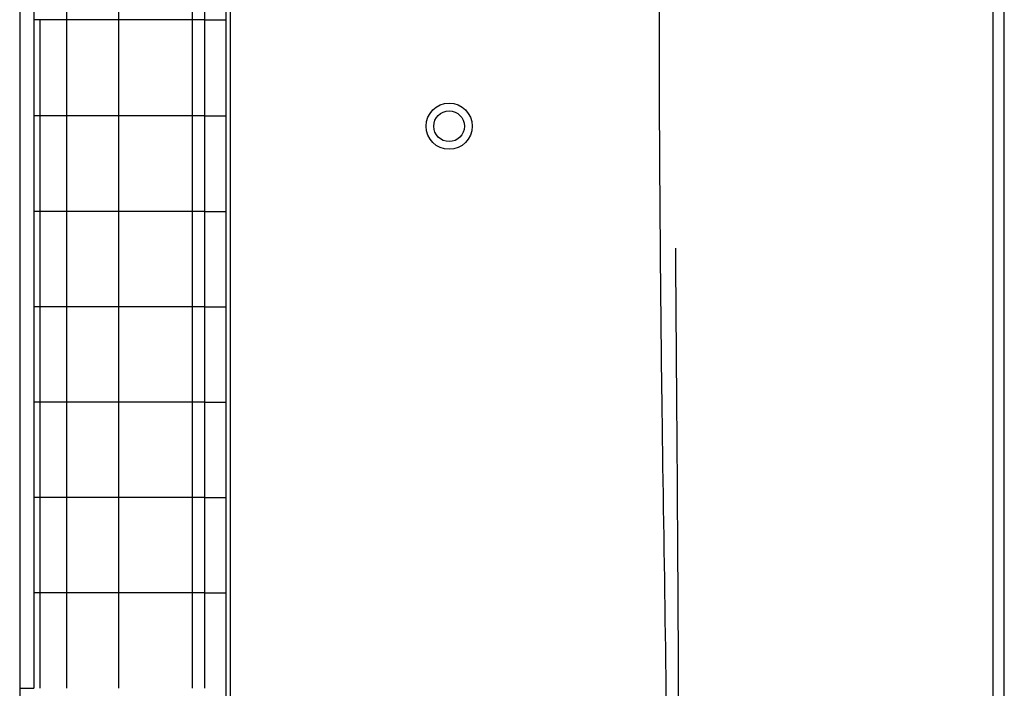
# Paper-space layout '_Bottom' of a CAD drawing. Header units: millimetres. Extents: x -468 to 468, y -619 to 155.
# Tile 4 of 10: x -468 to -212, y -222 to -48. Entities that reach past the tile are written whole.
import ezdxf

# ---------------------------------------------------------------- set-up
doc = ezdxf.new("R2010")
doc.units = ezdxf.units.MM

psp = doc.layouts.new('_Bottom')

# ---------------------------------------------------------------- linework, layer by layer
at = {"color": 7, "linetype": 'Continuous', "lineweight": 25}
for p, q in [((-468.27, 6.64), (-468.27, -450.94)), ((-413.5, 0), (-413.5, -466)), ((-215, -12.5), (-215, -366.5)), ((-212, -366.5), (-212, -12.5)), ((-464.56, -21.86), (-464.56, -48.31)), ((-456.06, -21.89), (-456.06, -48.31)), ((-423.36, -22.3), (-423.36, -48.36)), ((-414.5, -421.97), (-414.5, -22.33)), ((-464.56, -48.31), (-464.56, -73.34)), ((-463.05, -48.3), (-463.05, -73.33)), ((-456.06, -48.31), (-456.06, -73.33)), ((-423.36, -48.36), (-423.36, -73.33)), ((-420.17, -48.36), (-423.36, -48.36)), ((-464.56, -73.34), (-464.56, -98.13)), ((-463.05, -73.33), (-463.05, -98.13)), ((-456.06, -73.33), (-456.06, -98.13)), ((-423.36, -73.33), (-423.36, -98.13)), ((-420.17, -73.33), (-423.36, -73.33)), ((-464.56, -98.13), (-464.56, -122.92)), ((-463.05, -98.13), (-463.05, -122.92)), ((-456.06, -98.13), (-456.06, -122.92)), ((-442.51, -98.13), (-442.51, -122.92)), ((-423.36, -98.13), (-423.36, -122.92)), ((-420.17, -98.13), (-423.36, -98.13)), ((-464.56, -122.92), (-464.56, -147.72)), ((-463.05, -122.92), (-463.05, -147.71)), ((-456.06, -122.92), (-456.06, -147.71)), ((-423.36, -122.92), (-423.36, -147.71)), ((-420.17, -122.92), (-423.36, -122.92)), ((-464.56, -147.72), (-464.56, -172.52)), ((-463.05, -147.71), (-463.05, -172.51)), ((-456.06, -147.71), (-456.06, -172.51)), ((-442.51, -147.71), (-442.51, -172.51)), ((-423.36, -147.71), (-423.36, -172.51)), ((-420.17, -147.71), (-423.36, -147.71)), ((-464.56, -172.52), (-464.56, -197.33)), ((-463.05, -172.51), (-463.05, -197.33)), ((-456.06, -172.51), (-456.06, -197.33)), ((-423.36, -172.51), (-423.36, -197.33)), ((-420.17, -172.51), (-423.36, -172.51)), ((-464.56, -197.33), (-464.56, -222.15)), ((-463.05, -197.33), (-463.05, -222.15)), ((-456.06, -197.33), (-456.06, -222.15)), ((-442.51, -197.33), (-442.51, -222.15)), ((-423.36, -197.33), (-423.36, -222.15)), ((-420.17, -197.33), (-423.36, -197.33))]:
    psp.add_line(p, q, dxfattribs=at)
at = {"color": 7, "linetype": 'Continuous', "lineweight": 25, "flags": 128}
for points in [[(-442.51, -22.08), (-442.51, -31.65), (-442.51, -39.99), (-442.51, -48.33)], [(-420.17, -22.33), (-420.17, -32.33), (-420.17, -40.35), (-420.17, -41.01), (-420.17, -48.36)], [(-442.51, -48.33), (-442.51, -57.9), (-442.51, -65.62), (-442.51, -73.33)], [(-420.17, -48.36), (-420.17, -58.36), (-420.17, -65.85), (-420.17, -73.33)], [(-442.51, -73.33), (-442.51, -82.91), (-442.51, -90.52), (-442.51, -98.13)], [(-420.17, -73.33), (-420.17, -83.33), (-420.17, -90.73), (-420.17, -98.13)], [(-420.17, -98.13), (-420.17, -108.12), (-420.17, -115.52), (-420.17, -122.92)], [(-442.51, -122.92), (-442.51, -132.49), (-442.51, -140.1), (-442.51, -147.71)], [(-420.17, -122.92), (-420.17, -132.92), (-420.17, -140.32), (-420.17, -147.71)], [(-420.17, -147.71), (-420.17, -157.71), (-420.17, -165.11), (-420.17, -172.51)], [(-442.51, -172.51), (-442.51, -182.09), (-442.51, -189.71), (-442.51, -197.33)], [(-420.17, -172.51), (-420.17, -182.51), (-420.17, -189.92), (-420.17, -197.33)], [(-420.17, -197.33), (-420.17, -207.33), (-420.17, -214.74), (-420.17, -222.15)], [(-468.27, -222.15), (-468.08, -222.15), (-467.54, -222.15), (-466.72, -222.15), (-465.77, -222.15), (-464.81, -222.15), (-464.55, -222.15)]]:
    psp.add_lwpolyline(points, dxfattribs=at)
at = {"color": 7, "linetype": 'Continuous', "lineweight": 25}
for radius in [6, 4]:
    psp.add_circle((-356.5, -76), radius, dxfattribs=at)
for points, knots in [([(-301.78, -12.5), (-301.83, -27.84), (-301.92, -58.43), (-301.63, -104.25), (-301.14, -154.13), (-300.2, -208.16), (-299.75, -251.22), (-299.4, -279.15), (-299.22, -291.74), (-299.03, -303.84), (-298.87, -313.03), (-298.75, -319.81), (-298.67, -324.78), (-298.56, -330.61), (-298.43, -337.32), (-298.31, -344.86), (-298.19, -353.2), (-298.1, -360.5), (-298.09, -365.02), (-298.09, -366.5)], [0, 0, 0, 0, 0.130027, 0.259158, 0.388321, 0.552706, 0.717066, 0.753237, 0.789367, 0.82382, 0.855736, 0.867301, 0.881303, 0.897787, 0.916747, 0.938181, 0.96164, 0.987479, 1, 1, 1, 1]), ([(-463.05, -48.3), (-463.42, -48.3), (-464.16, -48.3), (-464.57, -48.3), (-464.52, -48.31), (-464.51, -48.31)], [0, 0, 0, 0, 0.439406, 0.864356, 1, 1, 1, 1]), ([(-456.06, -48.31), (-456.86, -48.31), (-458.43, -48.3), (-460.35, -48.3), (-461.92, -48.3), (-462.68, -48.3), (-463.05, -48.3)], [0, 0, 0, 0, 0.264121, 0.518545, 0.763754, 1, 1, 1, 1]), ([(-442.51, -48.33), (-443.87, -48.33), (-446.53, -48.32), (-450.13, -48.32), (-453.34, -48.31), (-455.16, -48.31), (-456.06, -48.31)], [0, 0, 0, 0, 0.267592, 0.522459, 0.766179, 1, 1, 1, 1]), ([(-423.36, -48.36), (-425.63, -48.36), (-430.08, -48.35), (-436.53, -48.34), (-440.54, -48.33), (-442.51, -48.33)], [0, 0, 0, 0, 0.3470868, 0.6807034, 1, 1, 1, 1]), ([(-463.05, -73.33), (-463.42, -73.33), (-464.16, -73.33), (-464.57, -73.33), (-464.52, -73.34), (-464.51, -73.34)], [0, 0, 0, 0, 0.439382, 0.864343, 1, 1, 1, 1]), ([(-456.06, -73.33), (-456.86, -73.33), (-458.43, -73.33), (-460.35, -73.33), (-461.92, -73.33), (-462.68, -73.33), (-463.05, -73.33)], [0, 0, 0, 0, 0.2641116, 0.5185261, 0.7637355, 1, 1, 1, 1]), ([(-442.51, -73.33), (-443.87, -73.33), (-446.53, -73.33), (-450.13, -73.33), (-453.33, -73.33), (-455.16, -73.33), (-456.06, -73.33)], [0, 0, 0, 0, 0.267585, 0.522457, 0.766185, 1, 1, 1, 1]), ([(-423.36, -73.33), (-425.63, -73.33), (-430.08, -73.33), (-436.53, -73.33), (-440.54, -73.33), (-442.51, -73.33)], [0, 0, 0, 0, 0.34709, 0.680706, 1, 1, 1, 1]), ([(-463.05, -98.13), (-463.42, -98.13), (-464.16, -98.13), (-464.57, -98.13), (-464.52, -98.13), (-464.51, -98.13)], [0, 0, 0, 0, 0.43938, 0.864337, 1, 1, 1, 1]), ([(-456.06, -98.13), (-456.86, -98.13), (-458.43, -98.13), (-460.35, -98.13), (-461.92, -98.13), (-462.68, -98.13), (-463.05, -98.13)], [0, 0, 0, 0, 0.264113, 0.518527, 0.763735, 1, 1, 1, 1]), ([(-442.51, -98.13), (-443.87, -98.13), (-446.53, -98.13), (-450.13, -98.13), (-453.33, -98.13), (-455.16, -98.13), (-456.06, -98.13)], [0, 0, 0, 0, 0.267585, 0.522458, 0.766185, 1, 1, 1, 1]), ([(-423.36, -98.13), (-425.63, -98.13), (-430.08, -98.13), (-436.53, -98.13), (-440.54, -98.13), (-442.51, -98.13)], [0, 0, 0, 0, 0.347086, 0.680716, 1, 1, 1, 1]), ([(-297.59, -107.69), (-297.59, -108.64), (-297.56, -113.95), (-297.48, -125.04), (-297.37, -140.59), (-297.24, -156.82), (-297.14, -171.93), (-297.05, -185.92), (-296.97, -198.73), (-296.91, -210.37), (-296.86, -220.93), (-296.82, -230.54), (-296.79, -239.15), (-296.76, -246.78), (-296.74, -253.43), (-296.72, -259.28), (-296.71, -264.63), (-296.7, -269.76), (-296.68, -274.75), (-296.67, -279.58), (-296.65, -284.27), (-296.64, -288.89), (-296.62, -293.29), (-296.6, -296.88), (-296.59, -299.5), (-296.58, -301.13), (-296.57, -302.62), (-296.56, -304.49), (-296.54, -307.25), (-296.52, -311), (-296.48, -315.65), (-296.45, -320.17), (-296.4, -324.86), (-296.36, -329.74), (-296.3, -335.81), (-296.22, -342.98), (-296.14, -351.27), (-296.05, -359.28), (-296.01, -364.46), (-295.99, -366.5)], [0, 0, 0, 0, 0.01104, 0.061578, 0.128696, 0.191543, 0.250089, 0.304293, 0.354133, 0.398839, 0.439585, 0.476724, 0.510391, 0.53953, 0.565269, 0.587408, 0.607409, 0.627223, 0.646836, 0.665125, 0.683197, 0.701031, 0.718604, 0.734055, 0.74254, 0.748896, 0.752955, 0.759715, 0.770561, 0.784978, 0.803116, 0.824386, 0.837387, 0.857387, 0.880785, 0.907532, 0.940328, 0.97647, 1, 1, 1, 1]), ([(-463.05, -122.92), (-463.42, -122.92), (-464.16, -122.92), (-464.57, -122.92), (-464.52, -122.92), (-464.51, -122.92)], [0, 0, 0, 0, 0.439377, 0.864332, 1, 1, 1, 1]), ([(-456.06, -122.92), (-456.86, -122.92), (-458.43, -122.92), (-460.35, -122.92), (-461.92, -122.92), (-462.68, -122.92), (-463.05, -122.92)], [0, 0, 0, 0, 0.264112, 0.518526, 0.763736, 1, 1, 1, 1]), ([(-442.51, -122.92), (-443.87, -122.92), (-446.53, -122.92), (-450.13, -122.92), (-453.33, -122.92), (-455.16, -122.92), (-456.06, -122.92)], [0, 0, 0, 0, 0.267584, 0.522456, 0.766184, 1, 1, 1, 1]), ([(-423.36, -122.92), (-425.63, -122.92), (-430.08, -122.92), (-436.53, -122.92), (-440.54, -122.92), (-442.51, -122.92)], [0, 0, 0, 0, 0.3470892, 0.6807053, 1, 1, 1, 1]), ([(-463.05, -147.71), (-463.42, -147.71), (-464.16, -147.71), (-464.57, -147.71), (-464.52, -147.72), (-464.51, -147.72)], [0, 0, 0, 0, 0.439375, 0.864326, 1, 1, 1, 1]), ([(-456.06, -147.71), (-456.86, -147.71), (-458.43, -147.71), (-460.35, -147.71), (-461.92, -147.71), (-462.68, -147.71), (-463.05, -147.71)], [0, 0, 0, 0, 0.264113, 0.518527, 0.763735, 1, 1, 1, 1]), ([(-442.51, -147.71), (-443.87, -147.71), (-446.53, -147.71), (-450.13, -147.71), (-453.33, -147.71), (-455.16, -147.71), (-456.06, -147.71)], [0, 0, 0, 0, 0.267585, 0.522458, 0.766185, 1, 1, 1, 1]), ([(-423.36, -147.71), (-425.63, -147.71), (-430.08, -147.71), (-436.53, -147.71), (-440.54, -147.71), (-442.51, -147.71)], [0, 0, 0, 0, 0.347086, 0.680716, 1, 1, 1, 1]), ([(-463.05, -172.51), (-463.42, -172.51), (-464.16, -172.51), (-464.57, -172.51), (-464.52, -172.52), (-464.51, -172.52)], [0, 0, 0, 0, 0.439377, 0.864332, 1, 1, 1, 1]), ([(-456.06, -172.51), (-456.86, -172.51), (-458.43, -172.51), (-460.35, -172.51), (-461.92, -172.51), (-462.68, -172.51), (-463.05, -172.51)], [0, 0, 0, 0, 0.2641118, 0.5185265, 0.7637358, 1, 1, 1, 1]), ([(-442.51, -172.51), (-443.87, -172.51), (-446.53, -172.51), (-450.13, -172.51), (-453.33, -172.51), (-455.16, -172.51), (-456.06, -172.51)], [0, 0, 0, 0, 0.267584, 0.522456, 0.766184, 1, 1, 1, 1]), ([(-423.36, -172.51), (-425.63, -172.51), (-430.08, -172.51), (-436.53, -172.51), (-440.54, -172.51), (-442.51, -172.51)], [0, 0, 0, 0, 0.347089, 0.680705, 1, 1, 1, 1]), ([(-463.05, -197.33), (-463.42, -197.33), (-464.16, -197.33), (-464.57, -197.33), (-464.52, -197.33), (-464.51, -197.33)], [0, 0, 0, 0, 0.439375, 0.864326, 1, 1, 1, 1]), ([(-456.06, -197.33), (-456.86, -197.33), (-458.43, -197.33), (-460.35, -197.33), (-461.92, -197.33), (-462.68, -197.33), (-463.05, -197.33)], [0, 0, 0, 0, 0.264113, 0.518527, 0.763735, 1, 1, 1, 1]), ([(-442.51, -197.33), (-443.87, -197.33), (-446.53, -197.33), (-449.76, -197.33), (-452.3, -197.33), (-454.28, -197.33), (-455.47, -197.33), (-456.06, -197.33)], [0, 0, 0, 0, 0.267551, 0.52239, 0.686054, 0.845152, 1, 1, 1, 1]), ([(-423.36, -197.33), (-425.63, -197.33), (-430.08, -197.33), (-436.53, -197.33), (-440.54, -197.33), (-442.51, -197.33)], [0, 0, 0, 0, 0.347086, 0.680716, 1, 1, 1, 1])]:
    psp.add_open_spline(points, degree=3, knots=knots, dxfattribs=at)
for points in [[(-420.17, -48.36), (-419.81, -48.36), (-419.1, -48.36), (-418.05, -48.36), (-417.06, -48.36), (-416.18, -48.36), (-415.46, -48.36), (-414.92, -48.36), (-414.57, -48.36), (-414.52, -48.36), (-414.5, -48.36)], [(-420.17, -73.33), (-419.81, -73.33), (-419.1, -73.33), (-418.05, -73.33), (-417.06, -73.33), (-416.18, -73.33), (-415.46, -73.33), (-414.92, -73.33), (-414.57, -73.33), (-414.52, -73.33), (-414.5, -73.33)], [(-420.17, -98.13), (-419.81, -98.13), (-419.1, -98.13), (-418.05, -98.13), (-417.06, -98.13), (-416.18, -98.13), (-415.46, -98.13), (-414.92, -98.13), (-414.57, -98.13), (-414.52, -98.13), (-414.5, -98.13)], [(-420.17, -122.92), (-419.81, -122.92), (-419.1, -122.92), (-418.05, -122.92), (-417.06, -122.92), (-416.18, -122.92), (-415.46, -122.92), (-414.92, -122.92), (-414.57, -122.92), (-414.52, -122.92), (-414.5, -122.92)], [(-420.17, -147.71), (-419.81, -147.71), (-419.1, -147.71), (-418.05, -147.71), (-417.06, -147.71), (-416.18, -147.71), (-415.46, -147.71), (-414.92, -147.71), (-414.57, -147.71), (-414.52, -147.71), (-414.5, -147.71)], [(-420.17, -172.51), (-419.81, -172.51), (-419.1, -172.51), (-418.05, -172.51), (-417.06, -172.51), (-416.18, -172.51), (-415.46, -172.51), (-414.92, -172.51), (-414.57, -172.51), (-414.52, -172.51), (-414.5, -172.51)], [(-420.17, -197.33), (-419.81, -197.33), (-419.1, -197.33), (-418.05, -197.33), (-417.06, -197.33), (-416.18, -197.33), (-415.46, -197.33), (-414.92, -197.33), (-414.57, -197.33), (-414.52, -197.33), (-414.5, -197.33)]]:
    psp.add_open_spline(points, degree=3, dxfattribs=at)

doc.saveas('drawing.dxf')
